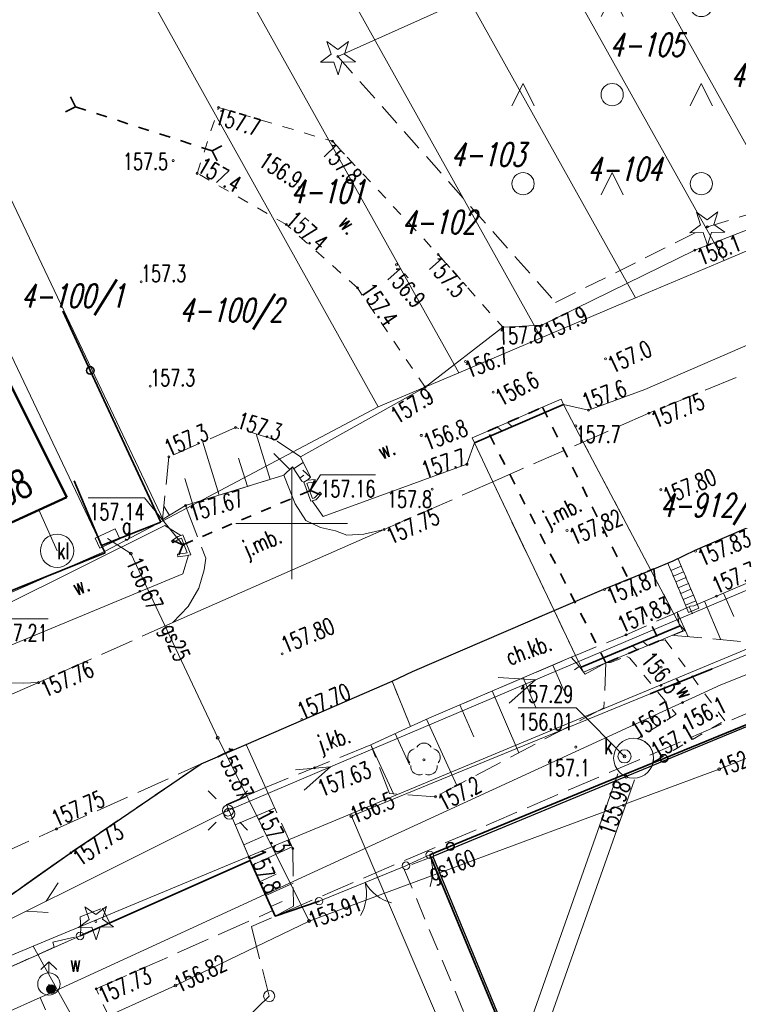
# Model space of a CAD drawing. Header units: metres. Extents: x 7549598 to 7550187, y 5738498 to 5738922.
# Tile 5 of 11: x 7549888 to 7549920, y 5738678 to 5738723. Entities that reach past the tile are written whole.
import ezdxf
from ezdxf.enums import TextEntityAlignment as Align

# ---------------------------------------------------------------- set-up
doc = ezdxf.new("R2010")
doc.units = ezdxf.units.M
doc.header["$MEASUREMENT"] = 0
for name, pattern in [('1', [0]), ('1_1', [0]), ('1_14', [1, -1]), ('1_OTDN_B', [0]), ('1_OTDN_BG', [0]), ('1_OTKC', [1.5, 1, -0.5]), ('1_OTKJ', [2, 1.5, -0.5]), ('1_OTKK', [0]), ('1_OTKM', [0]), ('1_OTKR', [0]), ('1_OTKU', [2, 1.5, -0.5]), ('1_OTKZ_B', [1, 0.5, -0.5]), ('1_OTRK', [1.75, 1.25, -0.5]), ('1_OTRKG', [1.75, 1.25, -0.5]), ('1_OTSP', [1.5, 1, -0.5]), ('1_OTWM', [1, 0.5, -0.5]), ('1_OTZZ', [1.5, 1, -0.5]), ('2_EGBU_A', [0]), ('3_SUEP_A', [0]), ('3_SUGP', [0]), ('3_SUKD', [0]), ('3_SUKM', [0]), ('3_SUKP', [0]), ('3_SUKS', [0]), ('3_SULO', [0]), ('3_SUPP_P', [2, 1.5, -0.5]), ('3_SUPW', [0]), ('3_SUTP_A', [0]), ('3_SUWP', [0])]:
    doc.linetypes.add(name, pattern=pattern)
doc.layers.get('0').update_dxf_attribs({"color": 250, "linetype": 'CONTINUOUS', "lineweight": 100})
for name, color, linetype, lineweight in [('Dzialki', 90, '1', 18), ('Numery_dzialek', 90, 'CONTINUOUS', 9), ('OTD_L_12', 7, 'CONTINUOUS', 18), ('OTK_E_T_0', 7, 'CONTINUOUS', 0), ('OTK_E_T_1', 7, 'CONTINUOUS', 0), ('OTK_E_T_4', 7, 'CONTINUOUS', 0), ('OTK_L_0', 7, '1_OTKJ', 18), ('OTK_L_1', 7, '1_OTKK', 25), ('OTK_L_2', 7, '1_OTKC', 18), ('OTK_L_4', 7, '1_OTKU', 18), ('OTK_L_5', 7, 'CONTINUOUS', 18), ('OTK_L_7', 7, '1_OTKM', 35), ('OTK_L_8', 7, 'CONTINUOUS', 35), ('OTO_L_0', 7, 'CONTINUOUS', 35), ('OTO_L_1', 7, 'CONTINUOUS', 18), ('OTO_L_2', 7, 'CONTINUOUS', 18), ('OTR_L_1', 7, '1_OTRK', 18), ('OTR_T_0', 7, 'CONTINUOUS', 18), ('OTR_T_1', 7, 'CONTINUOUS', 18), ('OTS_L_1', 7, '1_OTSP', 18), ('OTW_E_T_2', 7, 'CONTINUOUS', 0), ('OTW_L_3', 7, 'CONTINUOUS', 18), ('OTZ_L_0', 7, '1_OTZZ', 18), ('Podzial_sekcyjny_krzyze', 7, '1', 0), ('SUE_T_3', 7, 'CONTINUOUS', 18), ('SUEP_L_0', 1, '3_SUEP_A', 18), ('SUER_T_0', 1, 'CONTINUOUS', 18), ('SUL_L_1', 7, '3_SULO', 35), ('SUP_L_3', 7, '3_SUPW', 18), ('SUP_T_2', 7, 'CONTINUOUS', 18), ('SUW_E_T_2', 5, 'CONTINUOUS', 0), ('SUW_T_2', 5, 'CONTINUOUS', 18), ('SUW_T_5', 5, 'CONTINUOUS', 18), ('SUWP_L_0', 5, '3_SUWP', 18)]:
    doc.layers.add(name, color=color, linetype=linetype, lineweight=lineweight)
for name, color, linetype, lineweight, true_color in [('EADTD_T_0', 7, 'CONTINUOUS', 25, 0x800080), ('EGBB_L_0', 7, '2_EGBU_A', 50, 0x804000), ('OTZ_T_0', 7, 'CONTINUOUS', 18, 0x008000), ('OTZ_T_1', 7, 'CONTINUOUS', 18, 0x008000), ('P_SUK_T_3', 7, 'CONTINUOUS', 18, 0x803300), ('P_SUKP_L_0', 7, '3_SUPP_P', 18, 0x803300), ('SUG_E_T_1', 7, 'CONTINUOUS', 0, 0xbfbf00), ('SUG_T_0', 7, 'CONTINUOUS', 18, 0xbfbf00), ('SUGP_E_T_0', 7, 'CONTINUOUS', 0, 0xbfbf00), ('SUGP_L_0', 7, '3_SUGP', 18, 0xbfbf00), ('SUGR_T_0', 7, 'CONTINUOUS', 18, 0xbfbf00), ('SUK_E_T_2', 7, 'CONTINUOUS', 0, 0x803300), ('SUK_E_T_4', 7, 'CONTINUOUS', 0, 0x803300), ('SUK_L_2', 7, 'CONTINUOUS', 18, 0x803300), ('SUK_L_3', 7, '3_SUKM', 18, 0x803300), ('SUK_L_5', 7, '3_SUKS', 18, 0x803300), ('SUKP_L_0', 7, '3_SUKP', 18, 0x803300), ('SUKR_T_0', 7, 'CONTINUOUS', 18, 0x803300), ('SUTP_L_0', 7, '3_SUTP_A', 18, 0xff9100)]:
    doc.layers.add(name, color=color, linetype=linetype, lineweight=lineweight, true_color=true_color)
doc.styles.get("Standard").update_dxf_attribs({"font": 'Simplex.SHX', "width": 0.75})

# ---------------------------------------------------------------- blocks, each defined once
blk = doc.blocks.new('2_OTRS')
at = {"linetype": 'Continuous'}
blk.add_circle((0, 0), 0.045, dxfattribs=at)
blk = doc.blocks.new('2_OTRN')
at = {"linetype": 'Continuous'}
blk.add_circle((0, 0), 0.045, dxfattribs=at)
blk = doc.blocks.new('2_OTZZ')
at = {"linetype": 'Continuous'}
for p, q in [((-2, 2.5), (-2.5, 1.5)), ((-1.5, 1.5), (-2, 2.5)), ((2, -1.5), (1.5, -2.5)), ((2.5, -2.5), (2, -1.5))]:
    blk.add_line(p, q, dxfattribs=at)
for centre in [(2, 2), (-2, -2)]:
    blk.add_circle(centre, 0.5, dxfattribs=at)
blk = doc.blocks.new('2_OTZG')
at = {"linetype": 'Continuous'}
for p, q in [((-0.3012, 0.09375), (-0.4937, 0.6621)), ((-0.4937, 0.6621), (-0.0039, 0.31545)), ((-0.0039, 0.31545), (0.4771, 0.67415)), ((0.4771, 0.67415), (0.2988, 0.1012)), ((-0.78225, -0.26495), (-0.3012, 0.09375)), ((0.2988, 0.1012), (0.7886, -0.24545)), ((-0.18225, -0.2575), (-0.78225, -0.26495)), ((0.01025, -0.82585), (-0.18225, -0.2575)), ((0.1886, -0.2529), (0.01025, -0.82585)), ((0.7886, -0.24545), (0.1886, -0.2529))]:
    blk.add_line(p, q, dxfattribs=at)
blk.add_circle((0, 0), 0.045, dxfattribs=at)
blk = doc.blocks.new('2_OTZL')
at = {"linetype": 'Continuous'}
blk.add_circle((0, 0), 0.045, dxfattribs=at)
for centre, start, end in [((-0.357, 0.116), 102.1445, 221.86), ((0, 0.375), 30.1401, 149.8599), ((0.357, 0.116), 318.14, 77.8555), ((-0.22, -0.303), 174.1482, 293.8542), ((0.22, -0.303), 246.1458, 5.8518)]:
    blk.add_arc(centre, 0.375, start, end, dxfattribs=at)
blk = doc.blocks.new('4_SUKS')
at = {"linetype": 'Continuous'}
blk.add_circle((0, 0), 0.25, dxfattribs=at)
blk = doc.blocks.new('4_SUEO_W')
at = {"linetype": 'Continuous'}
for p, q in [((-0.53035, 0.53035), (-0.8839, 0.8839)), ((0.53035, 0.53035), (0.8839, 0.8839)), ((-0.53035, -0.53035), (-0.8839, -0.8839)), ((0.53035, -0.53035), (0.8839, -0.8839))]:
    blk.add_line(p, q, dxfattribs=at)
blk.add_circle((0, 0), 0.025, dxfattribs=at)
blk = doc.blocks.new('4_SUPP')
at = {"linetype": 'Continuous'}
blk.add_circle((0, 0), 0.25, dxfattribs=at)
blk = doc.blocks.new('4_SUPS')
at = {"linetype": 'Continuous'}
blk.add_circle((0, 0), 0.0625, dxfattribs=at)
blk = doc.blocks.new('4_SUGS')
at = {"linetype": 'Continuous'}
for p, q in [((0.5, 0.25), (-0.5, 0.25)), ((-0.5, 0.25), (-0.5, -0.25)), ((0.5, -0.25), (0.5, 0.25)), ((-0.5, -0.25), (0.5, -0.25))]:
    blk.add_line(p, q, dxfattribs=at)
blk = doc.blocks.new('4_SUWH')
at = {"linetype": 'Continuous'}
for p, q in [((0, 1), (-0.35355, 0.64645)), ((0, 1), (0.35355, 0.64645)), ((0, 0.5), (0, 1))]:
    blk.add_line(p, q, dxfattribs=at)
blk.add_circle((0, 0), 0.5, dxfattribs=at)
blk = doc.blocks.new('4_SUWW')
at = {"linetype": 'Continuous'}
for radius in [0.2, 0.175, 0.15, 0.125, 0.1, 0.075, 0.05, 0.025, 0.00715]:
    blk.add_circle((0, 0), radius, dxfattribs=at)

msp = doc.modelspace()

# ---------------------------------------------------------------- linework, layer by layer
at = {"layer": 'Dzialki'}
for p, q in [((7549875.35, 5738797.69), (7549922.55, 5738713.14)), ((7549872.51, 5738795.84), (7549919.41, 5738711.81)), ((7549868.91, 5738793.49), (7549915.44, 5738710.13)), ((7549865.06, 5738790.98), (7549911.2, 5738708.33)), ((7549907.5, 5738706.77), (7549861.71, 5738788.8)), ((7549903.88, 5738705.24), (7549858.53, 5738786.72)), ((7549894.24, 5738700.14), (7549872.79, 5738745.29)), ((7549870.04, 5738744.08), (7549891.59, 5738698.74)), ((7549888.39, 5738681.03), (7549973.31, 5738716.39)), ((7549919.41, 5738711.81), (7549922.55, 5738713.14)), ((7549915.44, 5738710.13), (7549919.41, 5738711.81)), ((7549911.2, 5738708.33), (7549915.44, 5738710.13)), ((7549907.5, 5738706.77), (7549911.2, 5738708.33)), ((7549903.88, 5738705.24), (7549907.5, 5738706.77)), ((7549894.24, 5738700.14), (7549903.88, 5738705.24)), ((7549891.59, 5738698.74), (7549894.24, 5738700.14)), ((7549880.58, 5738693.92), (7549891.59, 5738698.74)), ((7549856.54, 5738667.76), (7549888.39, 5738681.03)), ((7549909.25, 5738643.64), (7549888.39, 5738681.03))]:
    msp.add_line(p, q, dxfattribs=at)
at = {"layer": 'EGBB_L_0', "linetype": '2_EGBU_A'}
for p, q in [((7549889.91, 5738701.18), (7549887.16, 5738706.68)), ((7549885.36, 5738699.12), (7549889.91, 5738701.18))]:
    msp.add_line(p, q, dxfattribs=at)
at = {"layer": 'OTD_L_12', "linetype": '1_OTDN_B'}
for p, q in [((7549911.26, 5738705.22), (7549912.1, 5738705.58)), ((7549912.1, 5738705.58), (7549912.2, 5738705.34)), ((7549908.8, 5738704.15), (7549911.26, 5738705.22)), ((7549908.11, 5738703.85), (7549908.8, 5738704.15)), ((7549908.2, 5738703.62), (7549908.11, 5738703.85)), ((7549901.06, 5738701.98), (7549901.07, 5738701.86)), ((7549900.54, 5738701.86), (7549900.86, 5738701)), ((7549900.74, 5738701.83), (7549900.68, 5738701.8)), ((7549900.68, 5738701.8), (7549900.93, 5738701.13)), ((7549901.07, 5738701.86), (7549900.74, 5738701.83)), ((7549900.93, 5738701.13), (7549901.02, 5738701.16)), ((7549901.02, 5738701.16), (7549901.26, 5738701.41)), ((7549901.26, 5738701.41), (7549901.34, 5738701.33)), ((7549894.97, 5738699.32), (7549894.67, 5738699.13)), ((7549895.05, 5738699.34), (7549894.97, 5738699.32)), ((7549895.31, 5738698.69), (7549895.05, 5738699.34)), ((7549894.67, 5738699.13), (7549894.61, 5738699.23)), ((7549894.88, 5738698.63), (7549895.22, 5738698.67)), ((7549894.89, 5738698.51), (7549894.88, 5738698.63)), ((7549895.22, 5738698.67), (7549895.31, 5738698.69)), ((7549917.44, 5738695.41), (7549917.56, 5738695.18)), ((7549917.56, 5738695.18), (7549916.5, 5738694.74)), ((7549916.5, 5738694.74), (7549914.11, 5738693.75)), ((7549913.1, 5738693.33), (7549912.99, 5738693.55)), ((7549914.11, 5738693.75), (7549913.1, 5738693.33))]:
    msp.add_line(p, q, dxfattribs=at)
at = {"layer": 'OTD_L_12', "linetype": '1_OTDN_BG'}
for p, q in [((7549912.2, 5738705.34), (7549908.2, 5738703.62)), ((7549900.7, 5738701.95), (7549900.54, 5738701.86)), ((7549900.717, 5738701.951), (7549900.7, 5738701.95)), ((7549901.06, 5738701.98), (7549900.717, 5738701.951)), ((7549901.08, 5738701.06), (7549900.921, 5738701.017)), ((7549901.34, 5738701.33), (7549901.08, 5738701.06)), ((7549900.921, 5738701.017), (7549900.86, 5738701)), ((7549894.91, 5738699.42), (7549894.61, 5738699.23)), ((7549895.022, 5738699.457), (7549894.91, 5738699.42)), ((7549895.12, 5738699.49), (7549895.022, 5738699.457)), ((7549895.12, 5738699.49), (7549895.47, 5738698.6)), ((7549895.24, 5738698.55), (7549894.89, 5738698.51)), ((7549895.372, 5738698.579), (7549895.24, 5738698.55)), ((7549895.47, 5738698.6), (7549895.372, 5738698.579)), ((7549917.44, 5738695.41), (7549912.99, 5738693.55))]:
    msp.add_line(p, q, dxfattribs=at)
at = {"layer": 'OTD_L_12', "linetype": '1_1'}
for p, q in [((7549909.444, 5738704.155), (7549909.229, 5738704.337)), ((7549909.903, 5738704.352), (7549909.686, 5738704.536)), ((7549915.297, 5738694.514), (7549915.51, 5738694.33)), ((7549915.758, 5738694.707), (7549915.973, 5738694.522))]:
    msp.add_line(p, q, dxfattribs=at)
at = {"layer": 'OTK_L_0', "linetype": '1_OTKJ'}
for p, q in [((7549921.8, 5738707.31), (7549916.04, 5738704.96)), ((7549916.04, 5738704.96), (7549913.086, 5738703.661)), ((7549909.029, 5738701.876), (7549913.086, 5738703.661)), ((7549918.12, 5738698.81), (7549929.33, 5738703.66)), ((7549900.15, 5738700.88), (7549899.65, 5738702.17)), ((7549909.029, 5738701.876), (7549904.15, 5738699.73)), ((7549895.24, 5738700.81), (7549896.14, 5738698.45)), ((7549900.64, 5738700.14), (7549900.15, 5738700.88)), ((7549901.3, 5738699.83), (7549900.64, 5738700.14)), ((7549901.96, 5738699.68), (7549901.3, 5738699.83)), ((7549903.24, 5738699.53), (7549904.15, 5738699.73)), ((7549902.47, 5738699.48), (7549901.96, 5738699.68)), ((7549903.24, 5738699.53), (7549902.47, 5738699.48)), ((7549917.12, 5738698.32), (7549918.12, 5738698.81)), ((7549896.14, 5738698.45), (7549896.07, 5738697.92)), ((7549916.119, 5738697.914), (7549917.12, 5738698.32)), ((7549896.07, 5738697.92), (7549895.83, 5738697.1)), ((7549914.01, 5738697.06), (7549916.119, 5738697.914)), ((7549895.83, 5738697.1), (7549895.35, 5738696.28)), ((7549911.778, 5738696.098), (7549914.01, 5738697.06)), ((7549894.66, 5738695.56), (7549895.35, 5738696.28)), ((7549905.43, 5738693.36), (7549911.778, 5738696.098)), ((7549894.66, 5738695.56), (7549888.63, 5738692.86)), ((7549904.51, 5738692.92), (7549905.43, 5738693.36)), ((7549887.95, 5738692.83), (7549886.93, 5738692.86)), ((7549887.95, 5738692.83), (7549888.63, 5738692.86)), ((7549897.95, 5738690.09), (7549904.51, 5738692.92)), ((7549895.93, 5738689.21), (7549897.95, 5738690.09)), ((7549903.55, 5738690.07), (7549898.82, 5738688.15)), ((7549889.44, 5738686.29), (7549895.93, 5738689.21)), ((7549895.93, 5738689.21), (7549890.05, 5738685.21)), ((7549881.35, 5738682.69), (7549889.44, 5738686.29)), ((7549890.05, 5738685.21), (7549882.64, 5738679.98))]:
    msp.add_line(p, q, dxfattribs=at)
at = {"layer": 'OTK_L_0', "linetype": '1_OTKJ', "lineweight": 0}
for p, q in [((7549916.119, 5738697.914), (7549913.086, 5738703.661)), ((7549909.029, 5738701.876), (7549911.778, 5738696.098))]:
    msp.add_line(p, q, dxfattribs=at)
at = {"layer": 'OTK_L_0', "linetype": '1_14'}
for p, q in [((7549899.65, 5738702.17), (7549895.24, 5738700.81)), ((7549904.15, 5738699.73), (7549894.66, 5738695.56)), ((7549888.63, 5738692.86), (7549879.91, 5738689.04)), ((7549904.51, 5738692.92), (7549905.33, 5738690.89)), ((7549905.33, 5738690.89), (7549903.55, 5738690.07)), ((7549898.82, 5738688.15), (7549897.95, 5738690.09))]:
    msp.add_line(p, q, dxfattribs=at)
at = {"layer": 'OTK_L_1', "linetype": '1_OTKK'}
for p, q in [((7549974.7, 5738713.32), (7549906.33, 5738685.06)), ((7549918.12, 5738698.81), (7549929.33, 5738703.66)), ((7549917.12, 5738698.32), (7549918.12, 5738698.81)), ((7549916.119, 5738697.914), (7549917.12, 5738698.32)), ((7549914.01, 5738697.06), (7549916.119, 5738697.914)), ((7549911.778, 5738696.098), (7549914.01, 5738697.06)), ((7549905.43, 5738693.36), (7549911.778, 5738696.098)), ((7549904.51, 5738692.92), (7549905.43, 5738693.36)), ((7549897.95, 5738690.09), (7549904.51, 5738692.92)), ((7549895.93, 5738689.21), (7549897.95, 5738690.09)), ((7549890.05, 5738685.21), (7549895.93, 5738689.21)), ((7549882.64, 5738679.98), (7549890.05, 5738685.21)), ((7549906.33, 5738685.06), (7549948.43, 5738583.44))]:
    msp.add_line(p, q, dxfattribs=at)
at = {"layer": 'OTK_L_2', "linetype": '1_OTKC'}
for p, q in [((7549929.33, 5738703.66), (7549918.12, 5738698.81)), ((7549918.12, 5738698.81), (7549917.12, 5738698.32)), ((7549917.12, 5738698.32), (7549916.119, 5738697.914)), ((7549914.01, 5738697.06), (7549916.119, 5738697.914)), ((7549911.778, 5738696.098), (7549914.01, 5738697.06)), ((7549917.9, 5738696.29), (7549918.06, 5738696.31)), ((7549911.778, 5738696.098), (7549905.43, 5738693.36)), ((7549915.01, 5738695.01), (7549917.152, 5738695.955)), ((7549917.152, 5738695.955), (7549917.3, 5738696.02)), ((7549912.738, 5738694.081), (7549915.01, 5738695.01)), ((7549912.54, 5738694), (7549912.738, 5738694.081)), ((7549905.43, 5738693.36), (7549904.51, 5738692.92)), ((7549905.33, 5738690.89), (7549904.51, 5738692.92)), ((7549897.95, 5738690.09), (7549895.93, 5738689.21)), ((7549897.95, 5738690.09), (7549898.82, 5738688.15)), ((7549895.93, 5738689.21), (7549890.05, 5738685.21)), ((7549890.05, 5738685.21), (7549882.64, 5738679.98)), ((7549891.83, 5738682.08), (7549898.13, 5738684.88)), ((7549898.13, 5738684.88), (7549898.09, 5738685.01)), ((7549906.33, 5738685.06), (7549905.02, 5738684.55)), ((7549935.154, 5738615.485), (7549906.33, 5738685.06)), ((7549905.02, 5738684.55), (7549918.2, 5738653)), ((7549890.5, 5738682.34), (7549891.5, 5738682.74)), ((7549891.5, 5738682.74), (7549891.78, 5738682.18)), ((7549890.54, 5738681.78), (7549890.5, 5738682.34)), ((7549891.78, 5738682.18), (7549891.83, 5738682.08)), ((7549890.5, 5738681.49), (7549890.54, 5738681.78)), ((7549889.28, 5738681.21), (7549890.5, 5738681.49)), ((7549889.34, 5738680.98), (7549889.28, 5738681.21)), ((7549879.06, 5738676.4), (7549889.34, 5738680.98))]:
    msp.add_line(p, q, dxfattribs=at)
at = {"layer": 'OTK_L_2', "linetype": '1_14'}
for p, q in [((7549919.07, 5738696.74), (7549930.19, 5738701.53)), ((7549918.06, 5738696.31), (7549919.07, 5738696.74)), ((7549917.3, 5738696.02), (7549917.9, 5738696.29)), ((7549906.16, 5738691.27), (7549912.54, 5738694)), ((7549905.33, 5738690.89), (7549906.16, 5738691.27)), ((7549897.07, 5738687.39), (7549898.82, 5738688.15)), ((7549898.09, 5738685.01), (7549897.07, 5738687.39))]:
    msp.add_line(p, q, dxfattribs=at)
at = {"layer": 'OTK_L_2', "linetype": '1_OTKC', "lineweight": 0}
for p, q in [((7549917.152, 5738695.955), (7549916.119, 5738697.914)), ((7549911.778, 5738696.098), (7549912.738, 5738694.081))]:
    msp.add_line(p, q, dxfattribs=at)
at = {"layer": 'OTK_L_4', "linetype": '1_OTKU'}
for p, q in [((7549898.13, 5738684.88), (7549891.83, 5738682.08)), ((7549899.15, 5738682.624), (7549898.13, 5738684.88)), ((7549891.22, 5738679.11), (7549899.15, 5738682.624)), ((7549891.83, 5738682.08), (7549890.5, 5738681.49)), ((7549890.5, 5738681.49), (7549879.06, 5738676.4)), ((7549894.71, 5738671.62), (7549891.22, 5738679.11))]:
    msp.add_line(p, q, dxfattribs=at)
at = {"layer": 'OTK_L_5', "linetype": '1_OTKR'}
for p, q in [((7549918.1, 5738712.27), (7549928.57, 5738716.34)), ((7549911.23, 5738708.9), (7549918.1, 5738712.27)), ((7549909.48, 5738708.81), (7549911.23, 5738708.9)), ((7549921.51, 5738708.47), (7549915.85, 5738706.02)), ((7549900.39, 5738703), (7549905.99, 5738706.13)), ((7549915.85, 5738706.02), (7549913.33, 5738705.09)), ((7549912.1, 5738705.58), (7549911.26, 5738705.22)), ((7549912.2, 5738705.34), (7549912.1, 5738705.58)), ((7549911.26, 5738705.22), (7549908.8, 5738704.15)), ((7549913.33, 5738705.09), (7549912.2, 5738705.34)), ((7549908.8, 5738704.15), (7549908.11, 5738703.85)), ((7549908.11, 5738703.85), (7549908.2, 5738703.62)), ((7549908.2, 5738703.62), (7549907.87, 5738702.66)), ((7549900.84, 5738702.09), (7549900.39, 5738703)), ((7549907.87, 5738702.66), (7549901.42, 5738700.31)), ((7549900.717, 5738701.951), (7549900.84, 5738702.09)), ((7549901.06, 5738701.98), (7549900.717, 5738701.951)), ((7549901.07, 5738701.86), (7549901.06, 5738701.98)), ((7549900.68, 5738701.8), (7549900.74, 5738701.83)), ((7549900.93, 5738701.13), (7549900.68, 5738701.8)), ((7549900.74, 5738701.83), (7549901.07, 5738701.86)), ((7549900.921, 5738701.017), (7549901.08, 5738701.06)), ((7549901.02, 5738701.16), (7549900.93, 5738701.13)), ((7549901.26, 5738701.41), (7549901.02, 5738701.16)), ((7549901.08, 5738701.06), (7549901.34, 5738701.33)), ((7549901.34, 5738701.33), (7549901.26, 5738701.41)), ((7549901.42, 5738700.31), (7549900.921, 5738701.017)), ((7549885.89, 5738695.72), (7549894.3, 5738699.92)), ((7549894.3, 5738699.92), (7549895.022, 5738699.457)), ((7549894.91, 5738699.42), (7549894.61, 5738699.23)), ((7549894.67, 5738699.13), (7549894.97, 5738699.32)), ((7549895.022, 5738699.457), (7549894.91, 5738699.42)), ((7549894.97, 5738699.32), (7549895.05, 5738699.34)), ((7549895.05, 5738699.34), (7549895.31, 5738698.69)), ((7549894.61, 5738699.23), (7549894.67, 5738699.13)), ((7549895.22, 5738698.67), (7549894.88, 5738698.63)), ((7549894.88, 5738698.63), (7549894.89, 5738698.51)), ((7549894.89, 5738698.51), (7549895.24, 5738698.55)), ((7549895.372, 5738698.579), (7549895.12, 5738697.74)), ((7549895.31, 5738698.69), (7549895.22, 5738698.67)), ((7549895.24, 5738698.55), (7549895.372, 5738698.579)), ((7549895.12, 5738697.74), (7549886.79, 5738694.29))]:
    msp.add_line(p, q, dxfattribs=at)
at = {"layer": 'OTK_L_5', "linetype": '1_14'}
msp.add_line((7549905.99, 5738706.13), (7549909.48, 5738708.81), dxfattribs=at)
at = {"layer": 'OTK_L_7', "linetype": '1_OTKM'}
for p, q in [((7549908.2, 5738703.62), (7549912.2, 5738705.34)), ((7549917.44, 5738695.41), (7549912.99, 5738693.55))]:
    msp.add_line(p, q, dxfattribs=at)
at = {"layer": 'OTK_L_7', "color": 8, "linetype": '1_OTKM', "lineweight": 0}
for p, q in [((7549912.2, 5738705.34), (7549913.086, 5738703.661)), ((7549913.086, 5738703.661), (7549916.119, 5738697.914)), ((7549911.778, 5738696.098), (7549909.029, 5738701.876)), ((7549916.119, 5738697.914), (7549917.152, 5738695.955)), ((7549912.738, 5738694.081), (7549911.778, 5738696.098)), ((7549917.152, 5738695.955), (7549917.44, 5738695.41)), ((7549912.99, 5738693.55), (7549912.738, 5738694.081))]:
    msp.add_line(p, q, dxfattribs=at)
at = {"layer": 'OTK_L_7', "color": 8, "linetype": '1_OTKM', "lineweight": 5}
msp.add_line((7549909.029, 5738701.876), (7549908.2, 5738703.62), dxfattribs=at)
at = {"layer": 'OTK_L_8', "linetype": '1_OTKJ'}
for p, q in [((7549890.064, 5738719.151), (7549890.29, 5738718.71)), ((7549889.849, 5738718.484), (7549890.29, 5738718.71)), ((7549890.29, 5738718.71), (7549890.762, 5738718.558)), ((7549891.234, 5738718.406), (7549891.706, 5738718.253)), ((7549892.178, 5738718.101), (7549892.65, 5738717.949)), ((7549893.122, 5738717.797), (7549893.594, 5738717.645)), ((7549894.066, 5738717.492), (7549894.538, 5738717.34)), ((7549895.01, 5738717.188), (7549895.482, 5738717.036)), ((7549896.43, 5738716.73), (7549896.871, 5738716.956)), ((7549895.954, 5738716.883), (7549896.43, 5738716.73)), ((7549896.43, 5738716.73), (7549896.656, 5738716.289)), ((7549900.84, 5738701.48), (7549901.025, 5738701.939)), ((7549900.38, 5738701.284), (7549900.84, 5738701.48)), ((7549900.84, 5738701.48), (7549901.299, 5738701.295)), ((7549899.503, 5738700.912), (7549899.941, 5738701.098)), ((7549898.627, 5738700.54), (7549899.065, 5738700.726)), ((7549897.75, 5738700.167), (7549898.188, 5738700.353)), ((7549896.873, 5738699.795), (7549897.312, 5738699.981)), ((7549895.997, 5738699.422), (7549896.435, 5738699.609)), ((7549894.661, 5738699.235), (7549895.12, 5738699.05)), ((7549894.935, 5738698.591), (7549895.12, 5738699.05)), ((7549895.12, 5738699.05), (7549895.558, 5738699.236))]:
    msp.add_line(p, q, dxfattribs=at)
at = {"layer": 'OTK_L_8', "linetype": '1_OTKZ_B'}
for p, q in [((7549908.8, 5738704.15), (7549911.26, 5738705.22)), ((7549911.26, 5738705.22), (7549916.5, 5738694.74)), ((7549914.11, 5738693.75), (7549908.8, 5738704.15)), ((7549916.5, 5738694.74), (7549914.11, 5738693.75))]:
    msp.add_line(p, q, dxfattribs=at)
at = {"layer": 'OTO_L_0'}
for p, q in [((7549890.96, 5738706.872), (7549889.72, 5738709.54)), ((7549894.12, 5738700.07), (7549890.96, 5738706.872)), ((7549890.24, 5738701.911), (7549891.47, 5738699.02)), ((7549891.47, 5738699.02), (7549894.12, 5738700.07)), ((7549891.47, 5738699.02), (7549891.63, 5738698.69)), ((7549891.63, 5738698.69), (7549884.673, 5738695.887)), ((7549923.65, 5738692.3), (7549916.71, 5738689.456)), ((7549916.71, 5738689.456), (7549914.06, 5738688.37)), ((7549914.06, 5738688.37), (7549907.126, 5738685.512)), ((7549907.126, 5738685.512), (7549906.2, 5738685.13)), ((7549909.187, 5738677.949), (7549906.2, 5738685.13)), ((7549891.83, 5738682.08), (7549898.13, 5738684.88)), ((7549899.26, 5738682.38), (7549898.13, 5738684.88)), ((7549901.23, 5738683.05), (7549899.26, 5738682.38)), ((7549890.5, 5738681.49), (7549891.83, 5738682.08))]:
    msp.add_line(p, q, dxfattribs=at)
for centre in [(7549890.96, 5738706.872), (7549916.71, 5738689.456), (7549907.126, 5738685.512)]:
    msp.add_circle(centre, 0.17, dxfattribs=at)
at = {"layer": 'OTO_L_1'}
for p, q in [((7549905.13, 5738684.64), (7549903.759, 5738684.081)), ((7549903.99, 5738684.175), (7549902.601, 5738683.609)), ((7549902.601, 5738683.609), (7549901.23, 5738683.05)), ((7549890.5, 5738681.49), (7549885.351, 5738679.199))]:
    msp.add_line(p, q, dxfattribs=at)
for centre in [(7549905.13, 5738684.64), (7549901.23, 5738683.05), (7549890.5, 5738681.49)]:
    msp.add_circle(centre, 0.17, dxfattribs=at)
for centre, start, end in [((7549901.357, 5738683.4), 330.1615, 14.2359), ((7549905.026, 5738684.896), 210.1248, 254.1992)]:
    msp.add_arc(centre, 2, start, end, dxfattribs=at)
at = {"layer": 'OTO_L_2'}
for p, q in [((7549906.2, 5738685.13), (7549905.665, 5738684.885)), ((7549906.2, 5738685.13), (7549906.227, 5738685.033)), ((7549905.665, 5738684.885), (7549905.13, 5738684.64)), ((7549906.227, 5738685.033), (7549906.255, 5738684.935)), ((7549906.255, 5738684.935), (7549906.278, 5738684.847)), ((7549906.278, 5738684.847), (7549906.291, 5738684.743)), ((7549906.291, 5738684.743), (7549906.307, 5738684.651)), ((7549906.307, 5738684.651), (7549906.316, 5738684.556)), ((7549906.317, 5738684.271), (7549906.312, 5738684.169)), ((7549906.316, 5738684.556), (7549906.318, 5738684.458)), ((7549906.327, 5738684.363), (7549906.317, 5738684.271)), ((7549906.318, 5738684.458), (7549906.327, 5738684.363)), ((7549906.247, 5738683.821), (7549906.219, 5738683.731)), ((7549906.268, 5738683.907), (7549906.247, 5738683.821)), ((7549906.289, 5738683.994), (7549906.268, 5738683.907)), ((7549906.298, 5738684.086), (7549906.289, 5738683.994)), ((7549906.312, 5738684.169), (7549906.298, 5738684.086)), ((7549906.219, 5738683.731), (7549906.206, 5738683.703))]:
    msp.add_line(p, q, dxfattribs=at)
for centre in [(7549906.2, 5738685.13), (7549905.13, 5738684.64)]:
    msp.add_circle(centre, 0.17, dxfattribs=at)
at = {"layer": 'OTR_L_1', "linetype": '1_OTRK'}
for p, q in [((7549897.48, 5738704.31), (7549894.49, 5738702.99)), ((7549899.3, 5738703.74), (7549897.48, 5738704.31)), ((7549900.39, 5738703), (7549899.3, 5738703.74)), ((7549894.49, 5738702.99), (7549894.2, 5738700.18)), ((7549900.84, 5738702.09), (7549900.39, 5738703)), ((7549900.45, 5738701.91), (7549900.54, 5738701.86)), ((7549900.54, 5738701.86), (7549900.7, 5738701.95)), ((7549900.7, 5738701.95), (7549900.717, 5738701.951)), ((7549917.4, 5738695.49), (7549917.3, 5738696.02)), ((7549917.65, 5738695.2), (7549917.4, 5738695.49)), ((7549917.09, 5738694.98), (7549917.65, 5738695.2)), ((7549920.15, 5738694.71), (7549917.09, 5738694.98)), ((7549914.11, 5738693.75), (7549914.02, 5738691.73)), ((7549914.02, 5738691.73), (7549906.46, 5738687.74)), ((7549904.39, 5738687.88), (7549903.55, 5738690.07)), ((7549897.07, 5738687.39), (7549898.82, 5738688.15)), ((7549898.82, 5738688.15), (7549900.05, 5738685.42)), ((7549906.46, 5738687.74), (7549904.39, 5738687.88)), ((7549900.05, 5738685.42), (7549900.08, 5738682.83)), ((7549900.08, 5738682.83), (7549899.26, 5738682.38))]:
    msp.add_line(p, q, dxfattribs=at)
at = {"layer": 'OTR_L_1', "linetype": '1_1'}
for p, q in [((7549899.032, 5738701.979), (7549898.402, 5738704.021)), ((7549896.743, 5738701.274), (7549896.008, 5738703.66)), ((7549898.011, 5738701.664), (7549897.62, 5738702.932)), ((7549899.913, 5738702.426), (7549899.206, 5738703.152)), ((7549900.083, 5738702.46), (7549900.515, 5738702.748)), ((7549900.84, 5738702.09), (7549900.495, 5738702.395)), ((7549895.55, 5738700.906), (7549895.204, 5738702.029)), ((7549900.361, 5738702.044), (7549900.549, 5738702.17)), ((7549894.512, 5738700.369), (7549894.262, 5738700.782)), ((7549919.392, 5738696.879), (7549919.845, 5738695.827)), ((7549917.851, 5738696.268), (7549917.997, 5738695.943)), ((7549918.532, 5738696.511), (7549919.265, 5738694.788)), ((7549917.3, 5738696.02), (7549917.796, 5738694.918)), ((7549911.724, 5738693.651), (7549912.212, 5738692.511)), ((7549912.907, 5738693.59), (7549912.7, 5738693.437)), ((7549910.392, 5738693.081), (7549910.962, 5738691.749)), ((7549909.004, 5738692.487), (7549910.192, 5738689.71)), ((7549907.556, 5738691.868), (7549908.176, 5738690.42)), ((7549906.053, 5738691.221), (7549907.416, 5738688.244)), ((7549904.651, 5738690.577), (7549905.296, 5738689.176)), ((7549903.55, 5738690.07), (7549904.564, 5738687.868)), ((7549897.083, 5738687.359), (7549897.96, 5738687.735)), ((7549897.463, 5738686.474), (7549899.233, 5738687.232)), ((7549897.846, 5738685.58), (7549898.739, 5738685.963)), ((7549898.225, 5738684.671), (7549900.022, 5738685.483)), ((7549898.563, 5738683.922), (7549899.311, 5738684.261)), ((7549898.84, 5738683.308), (7549900.068, 5738683.863)), ((7549899.068, 5738682.805), (7549899.571, 5738683.032))]:
    msp.add_line(p, q, dxfattribs=at)
at = {"layer": 'OTR_L_1', "linetype": '1_OTRKG'}
for p, q in [((7549899.65, 5738702.17), (7549900.03, 5738702.54)), ((7549900.03, 5738702.54), (7549900.45, 5738701.91)), ((7549895.24, 5738700.81), (7549899.65, 5738702.17)), ((7549900.717, 5738701.951), (7549900.84, 5738702.09)), ((7549919.07, 5738696.74), (7549930.19, 5738701.53)), ((7549894.2, 5738700.18), (7549895.24, 5738700.81)), ((7549918.06, 5738696.31), (7549919.07, 5738696.74)), ((7549917.3, 5738696.02), (7549917.9, 5738696.29)), ((7549917.9, 5738696.29), (7549918.06, 5738696.31)), ((7549906.16, 5738691.27), (7549912.54, 5738694)), ((7549912.54, 5738694), (7549912.9, 5738693.6)), ((7549912.9, 5738693.6), (7549913.1, 5738693.33)), ((7549913.17, 5738693.24), (7549914.11, 5738693.75)), ((7549913.1, 5738693.33), (7549913.17, 5738693.24)), ((7549903.55, 5738690.07), (7549905.33, 5738690.89)), ((7549905.33, 5738690.89), (7549906.16, 5738691.27)), ((7549897.07, 5738687.39), (7549898.09, 5738685.01)), ((7549898.09, 5738685.01), (7549898.13, 5738684.88)), ((7549898.13, 5738684.88), (7549899.26, 5738682.38))]:
    msp.add_line(p, q, dxfattribs=at)
at = {"layer": 'OTR_L_1', "linetype": '1_1'}
msp.add_point((7549899.26, 5738682.38), dxfattribs=at)
at = {"layer": 'OTR_T_0', "linetype": 'Continuous', "lineweight": 0}
for p, q in [((7549900.84, 5738701.48), (7549901.287, 5738702.187)), ((7549901.287, 5738702.187), (7549903.757, 5738702.187)), ((7549890.87, 5738701.156), (7549893.395, 5738701.156)), ((7549895.12, 5738699.05), (7549893.395, 5738701.156)), ((7549886.572, 5738695.719), (7549889.069, 5738695.719))]:
    msp.add_line(p, q, dxfattribs=at)
at = {"layer": 'OTS_L_1', "linetype": '1_OTSP'}
for p, q in [((7549974.7, 5738713.32), (7549906.33, 5738685.06)), ((7549906.33, 5738685.06), (7549948.43, 5738583.44))]:
    msp.add_line(p, q, dxfattribs=at)
at = {"layer": 'OTW_L_3', "linetype": '1_OTWM'}
for p, q in [((7549895.76, 5738715.72), (7549896.72, 5738718.68)), ((7549896.72, 5738718.68), (7549901.83, 5738717.16)), ((7549901.83, 5738717.16), (7549906.58, 5738712.08)), ((7549899.76, 5738713.42), (7549895.76, 5738715.72)), ((7549902.95, 5738710.58), (7549899.76, 5738713.42)), ((7549906.58, 5738712.08), (7549909.48, 5738708.81)), ((7549905.99, 5738706.13), (7549902.95, 5738710.58)), ((7549916.5, 5738694.74), (7549914.11, 5738693.75)), ((7549916.77, 5738694.78), (7549916.5, 5738694.74)), ((7549919.44, 5738691.15), (7549916.77, 5738694.78)), ((7549914.31, 5738693.77), (7549915.04, 5738694.03)), ((7549915.04, 5738694.03), (7549915.17, 5738693.97)), ((7549915.17, 5738693.97), (7549917.26, 5738691.44)), ((7549914.11, 5738693.75), (7549914.31, 5738693.77)), ((7549917.26, 5738691.44), (7549915.7, 5738690.45)), ((7549916.26, 5738689.31), (7549919.44, 5738691.15)), ((7549915.7, 5738690.45), (7549915.52, 5738690.34)), ((7549916.21, 5738689.28), (7549916.26, 5738689.31))]:
    msp.add_line(p, q, dxfattribs=at)
at = {"layer": 'OTW_L_3', "linetype": '1_14'}
for p, q in [((7549909.48, 5738708.81), (7549905.99, 5738706.13)), ((7549915.52, 5738690.34), (7549915.647, 5738690.314)), ((7549915.647, 5738690.314), (7549915.846, 5738690.218)), ((7549915.846, 5738690.218), (7549916.062, 5738690.016)), ((7549916.062, 5738690.016), (7549916.183, 5738689.797)), ((7549916.183, 5738689.797), (7549916.235, 5738689.622)), ((7549916.235, 5738689.622), (7549916.247, 5738689.47)), ((7549916.247, 5738689.47), (7549916.21, 5738689.28))]:
    msp.add_line(p, q, dxfattribs=at)
at = {"layer": 'OTZ_L_0', "linetype": '1_14'}
msp.add_line((7549947.12, 5738741.13), (7549902.07, 5738720.97), dxfattribs=at)
at = {"layer": 'OTZ_L_0', "linetype": '1_OTZZ'}
for p, q in [((7549902.07, 5738720.97), (7549911.85, 5738709.92)), ((7549918.66, 5738713.32), (7549928.57, 5738716.34)), ((7549911.85, 5738709.92), (7549918.66, 5738713.32))]:
    msp.add_line(p, q, dxfattribs=at)
at = {"layer": 'P_SUKP_L_0', "linetype": '3_SUPP_P'}
for p, q in [((7549926.65, 5738694.15), (7549898.19, 5738681.92)), ((7549898.19, 5738681.92), (7549898.99, 5738678.79)), ((7549898.99, 5738678.79), (7549897.87, 5738677.7))]:
    msp.add_line(p, q, dxfattribs=at)
at = {"layer": 'Podzial_sekcyjny_krzyze'}
for p, q in [((7549900, 5738697.5), (7549900, 5738702.5)), ((7549897.5, 5738700), (7549902.5, 5738700))]:
    msp.add_line(p, q, dxfattribs=at)
at = {"layer": 'SUEP_L_0', "linetype": '3_SUEP_A'}
for p, q in [((7549974.13, 5738716.04), (7549918.88, 5738693.48)), ((7549910.947, 5738692.982), (7549925.663, 5738699.228)), ((7549909.274, 5738693.086), (7549910.947, 5738692.982)), ((7549918.88, 5738693.48), (7549916.1, 5738692.35)), ((7549901.742, 5738689.074), (7549910.947, 5738692.982)), ((7549910.947, 5738692.982), (7549909.762, 5738691.935)), ((7549916.1, 5738692.35), (7549902.68, 5738686.87)), ((7549897.14, 5738687.12), (7549901.742, 5738689.074)), ((7549900.166, 5738688.948), (7549901.742, 5738689.074)), ((7549901.742, 5738689.074), (7549900.557, 5738688.027)), ((7549902.68, 5738686.87), (7549910.71, 5738668.12))]:
    msp.add_line(p, q, dxfattribs=at)
at = {"layer": 'SUGP_L_0', "linetype": '3_SUGP'}
for p, q in [((7549891.73, 5738699.33), (7549892.78, 5738698.66)), ((7549892.78, 5738698.66), (7549896.68, 5738690.38)), ((7549919.19, 5738688.98), (7549924.22, 5738690.99)), ((7549896.68, 5738690.38), (7549900.78, 5738682.16)), ((7549900.78, 5738682.16), (7549919.19, 5738688.98)), ((7549894.78, 5738679.26), (7549900.78, 5738682.16)), ((7549872.51, 5738669.22), (7549894.78, 5738679.26))]:
    msp.add_line(p, q, dxfattribs=at)
at = {"layer": 'SUK_L_2', "linetype": '3_SUKD'}
for p, q in [((7549916.89, 5738698.223), (7549917.35, 5738698.417)), ((7549917.35, 5738698.417), (7549917.486, 5738698.094)), ((7549917.025, 5738697.9), (7549916.89, 5738698.223)), ((7549917.135, 5738697.64), (7549917.007, 5738697.944)), ((7549917.486, 5738698.094), (7549917.025, 5738697.9)), ((7549917.468, 5738698.138), (7549917.596, 5738697.834)), ((7549917.245, 5738697.379), (7549917.117, 5738697.683)), ((7549917.596, 5738697.834), (7549917.135, 5738697.64)), ((7549917.706, 5738697.573), (7549917.245, 5738697.379)), ((7549917.578, 5738697.877), (7549917.706, 5738697.573)), ((7549917.687, 5738697.616), (7549917.815, 5738697.312)), ((7549917.355, 5738697.118), (7549917.227, 5738697.422)), ((7549917.464, 5738696.857), (7549917.336, 5738697.161)), ((7549917.815, 5738697.312), (7549917.355, 5738697.118)), ((7549917.925, 5738697.051), (7549917.464, 5738696.857)), ((7549917.797, 5738697.355), (7549917.925, 5738697.051)), ((7549917.907, 5738697.095), (7549918.035, 5738696.79)), ((7549917.574, 5738696.596), (7549917.446, 5738696.901)), ((7549917.684, 5738696.336), (7549917.556, 5738696.64)), ((7549918.035, 5738696.79), (7549917.574, 5738696.596)), ((7549918.017, 5738696.834), (7549918.145, 5738696.53)), ((7549918.145, 5738696.53), (7549917.684, 5738696.336)), ((7549917.82, 5738696.013), (7549917.684, 5738696.336)), ((7549918.28, 5738696.207), (7549917.82, 5738696.013)), ((7549918.145, 5738696.53), (7549918.28, 5738696.207))]:
    msp.add_line(p, q, dxfattribs=at)
at = {"layer": 'SUK_L_3', "linetype": '3_SUKM'}
msp.add_circle((7549889.47, 5738698.78), 0.75, dxfattribs=at)
at = {"layer": 'SUK_L_5', "linetype": '3_SUKS'}
msp.add_circle((7549915.35, 5738689.47), 0.897, dxfattribs=at)
at = {"layer": 'SUKP_L_0', "linetype": '3_SUKP'}
for p, q in [((7549889.47, 5738698.78), (7549888.656, 5738700.612)), ((7549904.573, 5738660.273), (7549914.641, 5738688.77)), ((7549915.395, 5738688.504), (7549905.327, 5738660.007))]:
    msp.add_line(p, q, dxfattribs=at)
at = {"layer": 'SUKR_T_0', "linetype": 'Continuous', "lineweight": 0}
for p in [(7549910.166, 5738691.723), (7549914.94, 5738689.55)]:
    msp.add_line(p, (7549912.771, 5738691.723), dxfattribs=at)
at = {"layer": 'SUL_L_1', "linetype": '3_SULO'}
msp.add_line((7549916.1, 5738692.35), (7549918.88, 5738693.48), dxfattribs=at)
at = {"layer": 'SUP_L_3', "linetype": '3_SUPW'}
msp.add_circle((7549914.94, 5738689.55), 0.295, dxfattribs=at)
at = {"layer": 'SUTP_L_0', "linetype": '3_SUTP_A'}
for p, q in [((7549897.14, 5738687.12), (7549891.98, 5738684.546)), ((7549891.98, 5738684.546), (7549885.627, 5738681.377)), ((7549888.982, 5738683.051), (7549889.52, 5738683.878)), ((7549888.087, 5738682.605), (7549889.071, 5738682.537))]:
    msp.add_line(p, q, dxfattribs=at)
at = {"layer": 'SUWP_L_0', "linetype": '3_SUWP'}
for p, q in [((7549962.76, 5738710.32), (7549919.27, 5738692.76)), ((7549919.27, 5738692.76), (7549889.26, 5738678.96)), ((7549889.26, 5738678.96), (7549888.71, 5738678.72)), ((7549889.1, 5738679.33), (7549889.2, 5738679.1)), ((7549889.2, 5738679.1), (7549889.26, 5738678.96)), ((7549888.71, 5738678.72), (7549887.11, 5738678.01)), ((7549888.95, 5738678.17), (7549888.71, 5738678.72))]:
    msp.add_line(p, q, dxfattribs=at)

# ---------------------------------------------------------------- block references
at = {"layer": 'OTR_T_0'}
for p in [(7549916.04, 5738704.96), (7549900.84, 5738701.48), (7549916.57, 5738701.52), (7549895.24, 5738700.81), (7549904.15, 5738699.73), (7549912.36, 5738699.69), (7549895.12, 5738699.05), (7549918.13, 5738698.76), (7549914.04, 5738697.04), (7549919.07, 5738696.74), (7549915.01, 5738695.01), (7549899.57, 5738694.15), (7549888.63, 5738692.86), (7549900.46, 5738691.2), (7549901.02, 5738689.04), (7549889.44, 5738686.29), (7549890.09, 5738685.22), (7549891.22, 5738679.11)]:
    msp.add_blockref('2_OTRS', p, dxfattribs=at)
at = {"layer": 'OTR_T_1'}
for p in [(7549896.72, 5738718.68), (7549901.83, 5738717.16), (7549894.68, 5738716.29), (7549895.76, 5738715.72), (7549900.35, 5738715.09), (7549899.76, 5738713.42), (7549906.58, 5738712.08), (7549918.1, 5738712.27), (7549904.71, 5738711.62), (7549893.24, 5738710.85), (7549902.95, 5738710.58), (7549909.48, 5738708.81), (7549911.23, 5738708.9), (7549907.8, 5738707.27), (7549914.09, 5738707.4), (7549893.65, 5738706.17), (7549905.99, 5738706.13), (7549909.04, 5738705.9), (7549913.33, 5738705.09), (7549897.48, 5738704.31), (7549912.75, 5738704.38), (7549905.82, 5738703.96), (7549894.49, 5738702.99), (7549907.87, 5738702.66), (7549906.31, 5738701.54), (7549916.59, 5738693.55), (7549918.36, 5738691.35), (7549915.7, 5738690.45), (7549912.76, 5738689.97), (7549916.26, 5738689.31), (7549906.46, 5738687.74), (7549900.05, 5738685.42), (7549898.09, 5738685.01)]:
    msp.add_blockref('2_OTRN', p, dxfattribs=at)
at = {"layer": 'OTZ_L_0'}
for p in [(7549916.388, 5738721.256), (7549912.388, 5738717.256), (7549920.388, 5738717.256)]:
    msp.add_blockref('2_OTZZ', p, dxfattribs=at)
at = {"layer": 'OTZ_T_0'}
msp.add_blockref('2_OTZL', (7549905.94, 5738689.4), dxfattribs=at)
at = {"layer": 'OTZ_T_1'}
for p in [(7549902.07, 5738720.97), (7549918.66, 5738713.32), (7549891.21, 5738682.14)]:
    msp.add_blockref('2_OTZG', p, dxfattribs=at)
at = {"layer": 'P_SUK_T_3'}
msp.add_blockref('4_SUKS', (7549898.99, 5738678.79), dxfattribs=at)
at = {"layer": 'SUE_T_3'}
for name in ['4_SUEO_W', '4_SUPP']:
    msp.add_blockref(name, (7549897.14, 5738687.12), dxfattribs=at)
at = {"layer": 'SUER_T_0'}
msp.add_blockref('4_SUPS', (7549902.68, 5738686.87), dxfattribs=at)
at = {"layer": 'SUG_T_0', "rotation": 25.22540854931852}
msp.add_blockref('4_SUGS', (7549891.73, 5738699.33), dxfattribs=at)
at = {"layer": 'SUGR_T_0'}
for p in [(7549892.78, 5738698.66), (7549896.68, 5738690.38), (7549919.19, 5738688.98), (7549900.78, 5738682.16), (7549894.78, 5738679.26)]:
    msp.add_blockref('4_SUPS', p, dxfattribs=at)
at = {"layer": 'SUKR_T_0'}
for p in [(7549914.94, 5738689.55), (7549915.018, 5738688.637)]:
    msp.add_blockref('4_SUPS', p, dxfattribs=at)
at = {"layer": 'SUP_T_2'}
for p in [(7549897.14, 5738687.12), (7549897.2, 5738686.98)]:
    msp.add_blockref('4_SUPP', p, dxfattribs=at)
at = {"layer": 'SUW_T_2'}
msp.add_blockref('4_SUWH', (7549889.1, 5738679.33), dxfattribs=at)
at = {"layer": 'SUW_T_5'}
msp.add_blockref('4_SUWW', (7549889.2, 5738679.1), dxfattribs=at)

# ---------------------------------------------------------------- texts
at = {"layer": 'EADTD_T_0', "width": 0.7}
msp.add_text('108', height=1.25, rotation=26.6, dxfattribs=at).set_placement((7549887.457, 5738700.885), align=Align.CENTER)
at = {"layer": 'Numery_dzialek', "oblique": 15, "width": 0.7}
for s, p in [('4-105', (7549914.27, 5738722.02)), ('4-106', (7549919.7, 5738720.65)), ('4-103', (7549907.14, 5738717.09)), ('4-104', (7549913.27, 5738716.44)), ('4-101', (7549899.94, 5738715.43)), ('4-102', (7549904.94, 5738714.06)), ('4-100/1', (7549887.84, 5738710.75)), ('4-100/2', (7549894.96, 5738710.11)), ('4-912/11', (7549916.521, 5738701.345))]:
    msp.add_text(s, height=1.05, dxfattribs=at).set_placement(p, align=Align.TOP_LEFT)
at = {"layer": 'OTK_E_T_0', "lineweight": 9, "width": 0.7}
for s, rotation, p in [('j.mb.', 26.7481, (7549912.179, 5738700.447)), ('j.mb.', 23.4864, (7549898.704, 5738699.07)), ('j.kb.', 18.639, (7549901.924, 5738690.217))]:
    msp.add_text(s, height=0.75, rotation=rotation, dxfattribs=at).set_placement(p, align=Align.MIDDLE)
at = {"layer": 'OTK_E_T_1', "lineweight": 9, "width": 0.7}
msp.add_text('ch.kb.', height=0.75, rotation=20.2249, dxfattribs=at).set_placement((7549910.639, 5738694.338), align=Align.MIDDLE)
at = {"layer": 'OTK_E_T_4', "lineweight": 9, "width": 0.7}
for rotation, p in [(23.5747, (7549904.249, 5738703.341)), (22.203, (7549890.534, 5738697.232))]:
    msp.add_text('w.', height=0.75, rotation=rotation, dxfattribs=at).set_placement(p, align=Align.MIDDLE)
at = {"layer": 'OTR_T_0', "lineweight": 9, "width": 0.7}
for s, rotation, p in [('157.75', 22.1948, (7549916.04, 5738704.96)), ('157.75', 23.743, (7549904.15, 5738699.73)), ('157.83', 23.2906, (7549918.13, 5738698.76)), ('157.79', 23.301, (7549918.767, 5738697.511)), ('157.87', 22.8086, (7549914.04, 5738697.04)), ('157.83', 23.796, (7549914.531, 5738695.749)), ('157.76', 24.121, (7549888.63, 5738692.86)), ('157.70', 23.013, (7549900.154, 5738691.886)), ('157.63', 22.149, (7549901.071, 5738688.416)), ('157.75', 24.228, (7549889.121, 5738687.038)), ('157.73', 23.8891, (7549891.22, 5738679.11))]:
    msp.add_text(s, height=0.75, rotation=rotation, dxfattribs=at).set_placement(p, align=Align.TOP_LEFT)
at = {"layer": 'OTR_T_0', "lineweight": 30, "width": 0.7}
for s, rotation, p in [('157.80', 23.303, (7549916.57, 5738701.52)), ('157.82', 23.3811, (7549912.36, 5738699.69)), ('157.80', 22.8737, (7549899.431, 5738694.847))]:
    msp.add_text(s, height=0.75, rotation=rotation, dxfattribs=at).set_placement(p, align=Align.TOP_LEFT)
at = {"layer": 'OTR_T_0', "lineweight": 9, "width": 0.7}
for s, p in [('157.16', (7549901.287, 5738701.187)), ('157.21', (7549886.572, 5738694.719))]:
    msp.add_text(s, height=0.75, dxfattribs=at).set_placement(p)
for s, rotation, p in [('157.67', 17.136, (7549895.536, 5738700.075)), ('157.73', 34.497, (7549890.496, 5738684.58))]:
    msp.add_text(s, height=0.75, rotation=rotation, dxfattribs=at).set_placement(p)
msp.add_text('157.14', height=0.75, dxfattribs=at).set_placement((7549893.395, 5738700.156), align=Align.RIGHT)
at = {"layer": 'OTR_T_1', "lineweight": 9, "width": 0.7}
for s, rotation, p in [('157.7', 343.4346, (7549896.72, 5738718.68)), ('157.8', 313.0773, (7549901.83, 5738717.16)), ('156.9', 327.1487, (7549898.865, 5738716.733)), ('157.4', 330.102, (7549896.076, 5738716.482)), ('157.4', 318.321, (7549900.187, 5738714.091)), ('158.1', 21.2426, (7549918.1, 5738712.27)), ('157.5', 311.5682, (7549906.58, 5738712.08)), ('156.9', 311.8048, (7549904.71, 5738711.62)), ('157.4', 304.335, (7549903.668, 5738710.882)), ('157.9', 26.1297, (7549911.23, 5738708.9)), ('157.8', 2.943, (7549909.246, 5738708.779)), ('157.0', 24.93, (7549914.09, 5738707.4)), ('156.7', 21.366, (7549907.673, 5738707.206)), ('156.6', 28.4991, (7549909.04, 5738705.9)), ('157.6', 20.259, (7549912.946, 5738705.776)), ('157.9', 31.4437, (7549904.342, 5738705.083)), ('156.8', 21.324, (7549905.82, 5738703.96)), ('157.7', 18.5467, (7549905.748, 5738702.734)), ('156.3', 309.061, (7549916.215, 5738694.324)), ('156.7', 32.4, (7549915.127, 5738690.968)), ('156.1', 27.0653, (7549917.461, 5738691.348)), ('157.1', 30.051, (7549916.032, 5738690.05)), ('157.2', 27.828, (7549906.46, 5738687.74)), ('157.3', 297.1506, (7549899.061, 5738687.285)), ('157.8', 293.949, (7549898.726, 5738685.482))]:
    msp.add_text(s, height=0.75, rotation=rotation, dxfattribs=at).set_placement(p, align=Align.TOP_LEFT)
for s, p in [('157.5', (7549892.427, 5738715.879)), ('157.3', (7549893.24, 5738710.85)), ('157.3', (7549893.65, 5738706.17))]:
    msp.add_text(s, height=0.75, dxfattribs=at).set_placement(p)
for rotation, p in [(342.6101, (7549897.48, 5738704.31)), (23.8201, (7549894.49, 5738702.99))]:
    msp.add_text('157.3', height=0.75, rotation=rotation, dxfattribs=at).set_placement(p)
for s, p in [('157.7', (7549912.75, 5738704.38)), ('157.8', (7549904.279, 5738701.466)), ('157.1', (7549911.373, 5738689.414))]:
    msp.add_text(s, height=0.75, dxfattribs=at).set_placement(p, align=Align.TOP_LEFT)
at = {"layer": 'OTW_E_T_2', "lineweight": 9, "width": 0.7}
for rotation, p in [(310.8151, (7549902.569, 5738713.428)), (298.4348, (7549917.723, 5738692.344))]:
    msp.add_text('w.', height=0.75, rotation=rotation, dxfattribs=at).set_placement(p, align=Align.MIDDLE)
at = {"layer": 'SUER_T_0', "lineweight": 9, "width": 0.7}
msp.add_text('156.5', height=0.75, rotation=22.2124, dxfattribs=at).set_placement((7549902.68, 5738686.87), align=Align.MIDDLE_LEFT)
at = {"layer": 'SUG_E_T_1', "lineweight": 9, "width": 0.7}
msp.add_text('g', height=0.75, dxfattribs=at).set_placement((7549892.388, 5738699.525))
at = {"layer": 'SUGP_E_T_0', "lineweight": 9, "width": 0.7}
for s, rotation, p in [('gs25', 292.525, (7549894.681, 5738694.624)), ('gs160', 20.3272, (7549907.237, 5738684.552))]:
    msp.add_text(s, height=0.75, rotation=rotation, dxfattribs=at).set_placement(p, align=Align.MIDDLE)
at = {"layer": 'SUGR_T_0', "lineweight": 9, "width": 0.7}
for s, rotation, p in [('156.67', 294.4387, (7549892.886, 5738698.434)), ('155.87', 295.8836, (7549896.908, 5738689.923)), ('152.64', 21.7818, (7549919.19, 5738688.98)), ('153.91', 20.3272, (7549900.78, 5738682.16)), ('156.82', 25.796, (7549894.78, 5738679.26))]:
    msp.add_text(s, height=0.75, rotation=rotation, dxfattribs=at).set_placement(p, align=Align.MIDDLE_LEFT)
at = {"layer": 'SUK_E_T_2', "lineweight": 9, "width": 0.7}
msp.add_text('kl', height=0.75, dxfattribs=at).set_placement((7549889.47, 5738698.78), align=Align.MIDDLE_LEFT)
at = {"layer": 'SUK_E_T_4', "lineweight": 9, "width": 0.7}
msp.add_text('k', height=0.75, dxfattribs=at).set_placement((7549914.028, 5738689.644))
at = {"layer": 'SUKR_T_0', "lineweight": 9, "width": 0.7}
for s, p in [('157.29', (7549910.166, 5738692.723)), ('156.01', (7549910.166, 5738691.473))]:
    msp.add_text(s, height=0.75, dxfattribs=at).set_placement(p, align=Align.TOP_LEFT)
msp.add_text('155.98', height=0.75, rotation=71.982, dxfattribs=at).set_placement((7549914.108, 5738686.061), align=Align.MIDDLE_LEFT)
at = {"layer": 'SUW_E_T_2', "lineweight": 9, "width": 0.7}
msp.add_text('w', height=0.75, dxfattribs=at).set_placement((7549890.041, 5738679.883))

doc.saveas('drawing.dxf')
